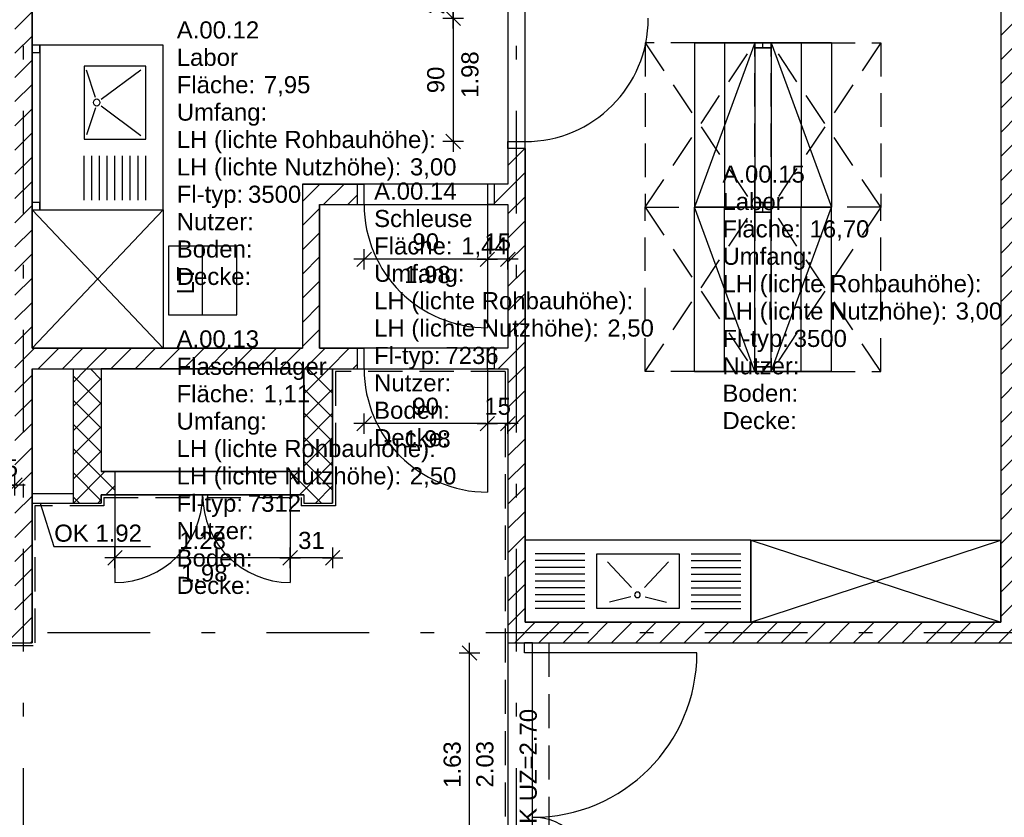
# Model space of a CAD drawing. Header units: metres. Extents: x 0 to 43.4, y 0 to 25.5.
# Tile 18 of 23: x 24.1 to 31.3, y 12.5 to 18.3. Entities that reach past the tile are written whole.
import ezdxf

# ---------------------------------------------------------------- set-up
doc = ezdxf.new("R2010")
doc.units = ezdxf.units.M
for name, pattern in [('ACAD_ISO03W100', [30, 12, -18]), ('STRICHPUNKT', [1, 0.5, -0.25, 0, -0.25]), ('VERDECKT', [0.375, 0.25, -0.125])]:
    doc.linetypes.add(name, pattern=pattern)
doc.layers.get('0').update_dxf_attribs({"lineweight": 0})
for name, color, linetype in [('003ARCH_A', 7, 'Continuous'), ('003ARCH_LIG', 253, 'ACAD_ISO03W100'), ('003ARCH_MOE', 252, 'Continuous'), ('003TX_ML', 7, 'Continuous'), ('003TX_TXT', 7, 'Continuous'), ('0ARA_ALL', 5, 'Continuous'), ('0ARA_TXT', 7, 'Continuous')]:
    doc.layers.add(name, color=color, linetype=linetype)
doc.styles.add('ARIAL', font='arial.ttf')
doc.styles.get("Standard").update_dxf_attribs({"font": 'arial.ttf'})
doc.dimstyles.new('Musterstil_M', dxfattribs={"dimtxt": 0.125, "dimasz": 0.01, "dimexe": 1.25, "dimexo": 0.0625, "dimgap": 0.0625, "dimtad": 1, "dimzin": 4, "dimdsep": 46, "dimtxsty": 'ARIAL', "dimblk": 'Pfeilspitze Bem M', "dimcen": 0.09, "dimse1": 1, "dimse2": 1, "dimadec": 0, "dimazin": 1, "dimtfac": 1, "dimtix": 1, "dimtmove": 2, "dimatfit": 3, "dimldrblk": 'Pfeilspitze Bem M', "dimfxl": 1, "dimarcsym": 0})
pattern_1 = [(45, (1, 1.71661), (-0.08838835, 0.08838835), [])]
pattern_2 = [(45, (1, 1.71661), (-0.08838835, 0.08838835), []), (135, (1, 1.71661), (-0.08838835, -0.08838835), [])]

# ---------------------------------------------------------------- blocks, each defined once
blk = doc.blocks.new('Pfeilspitze Bem M')
for p, q in [((0, 7.5), (0, -7.5)), ((-7.5, 0), (7.5, 0)), ((5.3, 5.3), (-5.3, -5.3))]:
    blk.add_line(p, q)
blk = doc.blocks.new('*D189')
at = {"layer": '003TX_ML', "color": 0, "lineweight": -2, "transparency": 16777216}
for p, q in [((23.9025, 14.9066), (23.8925, 14.9066)), ((23.9125, 14.9066), (24.0625, 14.9066)), ((24.0725, 14.9066), (24.0825, 14.9066))]:
    blk.add_line(p, q, dxfattribs=at)
at = {"layer": 'Defpoints', "color": 0, "transparency": 16777216}
for p in [(24.0625, 14.9066), (23.9125, 13.9066), (24.0625, 13.9066)]:
    blk.add_point(p, dxfattribs=at)
at = {"layer": '003TX_ML', "color": 0, "lineweight": -2, "transparency": 16777216, "xscale": 0.01, "yscale": 0.01, "zscale": 0.01}
blk.add_blockref('Pfeilspitze Bem M', (23.9125, 14.9066), dxfattribs=at)
at = {"layer": '003TX_ML', "color": 0, "lineweight": -2, "transparency": 16777216, "xscale": 0.01, "yscale": 0.01, "zscale": 0.01, "rotation": 180}
blk.add_blockref('Pfeilspitze Bem M', (24.0625, 14.9066), dxfattribs=at)
at = {"layer": '003TX_ML', "color": 0, "transparency": 16777216, "insert": (23.9875, 15.0329), "char_height": 0.125, "attachment_point": 5, "style": 'ARIAL'}
blk.add_mtext('15', dxfattribs=at)
blk = doc.blocks.new('*D203')
at = {"layer": '003TX_ML', "color": 0, "lineweight": -2, "transparency": 16777216}
blk.add_line((27.3825, 12.0616), (27.3825, 13.6716), dxfattribs=at)
at = {"layer": 'Defpoints', "color": 0, "transparency": 16777216}
for p in [(27.3825, 13.6816), (27.7825, 13.6816), (27.7825, 12.0516)]:
    blk.add_point(p, dxfattribs=at)
at = {"layer": '003TX_ML', "color": 0, "lineweight": -2, "transparency": 16777216, "xscale": 0.01, "yscale": 0.01, "zscale": 0.01}
for p, rotation in [((27.3825, 13.6816), 90), ((27.3825, 12.0516), 270)]:
    blk.add_blockref('Pfeilspitze Bem M', p, dxfattribs=dict(at, rotation=rotation))
at = {"layer": '003TX_ML', "color": 0, "transparency": 16777216, "insert": (27.2561, 12.8666), "char_height": 0.125, "attachment_point": 5, "rotation": 90, "style": 'ARIAL'}
blk.add_mtext('1.63', dxfattribs=at)
blk = doc.blocks.new('*D216')
at = {"layer": '003TX_ML', "color": 0, "lineweight": -2, "transparency": 16777216}
for p, q in [((27.2625, 18.5766), (27.2625, 18.5866)), ((27.2625, 18.5666), (27.2625, 18.3166)), ((27.2625, 18.3066), (27.2625, 18.2966))]:
    blk.add_line(p, q, dxfattribs=at)
at = {"layer": 'Defpoints', "color": 0, "transparency": 16777216}
for p in [(27.6625, 18.5666), (27.2625, 18.3166), (27.6625, 18.3166)]:
    blk.add_point(p, dxfattribs=at)
at = {"layer": '003TX_ML', "color": 0, "lineweight": -2, "transparency": 16777216, "xscale": 0.01, "yscale": 0.01, "zscale": 0.01}
for p, rotation in [((27.2625, 18.5666), 270), ((27.2625, 18.3166), 90)]:
    blk.add_blockref('Pfeilspitze Bem M', p, dxfattribs=dict(at, rotation=rotation))
at = {"layer": '003TX_ML', "color": 0, "transparency": 16777216, "insert": (27.1362, 18.4416), "char_height": 0.125, "attachment_point": 5, "rotation": 90, "style": 'ARIAL'}
blk.add_mtext('25', dxfattribs=at)
blk = doc.blocks.new('*D217')
at = {"layer": '003TX_ML', "color": 0, "lineweight": -2, "transparency": 16777216}
blk.add_line((27.2625, 18.3066), (27.2625, 17.4266), dxfattribs=at)
at = {"layer": 'Defpoints', "color": 0, "transparency": 16777216}
for p in [(27.6625, 18.3166), (27.2625, 17.4166), (27.6625, 17.4166)]:
    blk.add_point(p, dxfattribs=at)
at = {"layer": '003TX_ML', "color": 0, "lineweight": -2, "transparency": 16777216, "xscale": 0.01, "yscale": 0.01, "zscale": 0.01}
for p, rotation in [((27.2625, 18.3166), 90), ((27.2625, 17.4166), 270)]:
    blk.add_blockref('Pfeilspitze Bem M', p, dxfattribs=dict(at, rotation=rotation))
at = {"layer": '003TX_ML', "color": 0, "transparency": 16777216, "insert": (27.1362, 17.8666), "char_height": 0.125, "attachment_point": 5, "rotation": 90, "style": 'ARIAL'}
blk.add_mtext('90', dxfattribs=at)
blk = doc.blocks.new('*D218')
at = {"layer": '003TX_ML', "color": 0, "lineweight": -2, "transparency": 16777216}
for p, q in [((27.5025, 16.5566), (27.4925, 16.5566)), ((27.6625, 16.5566), (27.5125, 16.5566)), ((27.6725, 16.5566), (27.6825, 16.5566))]:
    blk.add_line(p, q, dxfattribs=at)
at = {"layer": 'Defpoints', "color": 0, "transparency": 16777216}
for p in [(27.5125, 16.9566), (27.6625, 16.9566), (27.5125, 16.5566)]:
    blk.add_point(p, dxfattribs=at)
at = {"layer": '003TX_ML', "color": 0, "lineweight": -2, "transparency": 16777216, "xscale": 0.01, "yscale": 0.01, "zscale": 0.01}
blk.add_blockref('Pfeilspitze Bem M', (27.5125, 16.5566), dxfattribs=at)
at = {"layer": '003TX_ML', "color": 0, "lineweight": -2, "transparency": 16777216, "xscale": 0.01, "yscale": 0.01, "zscale": 0.01, "rotation": 180}
blk.add_blockref('Pfeilspitze Bem M', (27.6625, 16.5566), dxfattribs=at)
at = {"layer": '003TX_ML', "color": 0, "transparency": 16777216, "insert": (27.5875, 16.6829), "char_height": 0.125, "attachment_point": 5, "style": 'ARIAL'}
blk.add_mtext('15', dxfattribs=at)
blk = doc.blocks.new('*D219')
at = {"layer": '003TX_ML', "color": 0, "lineweight": -2, "transparency": 16777216}
blk.add_line((27.5025, 16.5566), (26.6225, 16.5566), dxfattribs=at)
at = {"layer": 'Defpoints', "color": 0, "transparency": 16777216}
for p in [(26.6125, 16.9566), (27.5125, 16.9566), (26.6125, 16.5566)]:
    blk.add_point(p, dxfattribs=at)
at = {"layer": '003TX_ML', "color": 0, "lineweight": -2, "transparency": 16777216, "xscale": 0.01, "yscale": 0.01, "zscale": 0.01, "rotation": 180}
blk.add_blockref('Pfeilspitze Bem M', (26.6125, 16.5566), dxfattribs=at)
at = {"layer": '003TX_ML', "color": 0, "lineweight": -2, "transparency": 16777216, "xscale": 0.01, "yscale": 0.01, "zscale": 0.01}
blk.add_blockref('Pfeilspitze Bem M', (27.5125, 16.5566), dxfattribs=at)
at = {"layer": '003TX_ML', "color": 0, "transparency": 16777216, "insert": (27.0625, 16.6829), "char_height": 0.125, "attachment_point": 5, "style": 'ARIAL'}
blk.add_mtext('90', dxfattribs=at)
blk = doc.blocks.new('*D220')
at = {"layer": '003TX_ML', "color": 0, "lineweight": -2, "transparency": 16777216}
for p, q in [((27.5025, 15.3566), (27.4925, 15.3566)), ((27.6625, 15.3566), (27.5125, 15.3566)), ((27.6725, 15.3566), (27.6825, 15.3566))]:
    blk.add_line(p, q, dxfattribs=at)
at = {"layer": 'Defpoints', "color": 0, "transparency": 16777216}
for p in [(27.5125, 15.7566), (27.6625, 15.7566), (27.5125, 15.3566)]:
    blk.add_point(p, dxfattribs=at)
at = {"layer": '003TX_ML', "color": 0, "lineweight": -2, "transparency": 16777216, "xscale": 0.01, "yscale": 0.01, "zscale": 0.01}
blk.add_blockref('Pfeilspitze Bem M', (27.5125, 15.3566), dxfattribs=at)
at = {"layer": '003TX_ML', "color": 0, "lineweight": -2, "transparency": 16777216, "xscale": 0.01, "yscale": 0.01, "zscale": 0.01, "rotation": 180}
blk.add_blockref('Pfeilspitze Bem M', (27.6625, 15.3566), dxfattribs=at)
at = {"layer": '003TX_ML', "color": 0, "transparency": 16777216, "insert": (27.5875, 15.4829), "char_height": 0.125, "attachment_point": 5, "style": 'ARIAL'}
blk.add_mtext('15', dxfattribs=at)
blk = doc.blocks.new('*D221')
at = {"layer": '003TX_ML', "color": 0, "lineweight": -2, "transparency": 16777216}
blk.add_line((27.5025, 15.3566), (26.6225, 15.3566), dxfattribs=at)
at = {"layer": 'Defpoints', "color": 0, "transparency": 16777216}
for p in [(26.6125, 15.7566), (27.5125, 15.7566), (26.6125, 15.3566)]:
    blk.add_point(p, dxfattribs=at)
at = {"layer": '003TX_ML', "color": 0, "lineweight": -2, "transparency": 16777216, "xscale": 0.01, "yscale": 0.01, "zscale": 0.01, "rotation": 180}
blk.add_blockref('Pfeilspitze Bem M', (26.6125, 15.3566), dxfattribs=at)
at = {"layer": '003TX_ML', "color": 0, "lineweight": -2, "transparency": 16777216, "xscale": 0.01, "yscale": 0.01, "zscale": 0.01}
blk.add_blockref('Pfeilspitze Bem M', (27.5125, 15.3566), dxfattribs=at)
at = {"layer": '003TX_ML', "color": 0, "transparency": 16777216, "insert": (27.0625, 15.4829), "char_height": 0.125, "attachment_point": 5, "style": 'ARIAL'}
blk.add_mtext('90', dxfattribs=at)
blk = doc.blocks.new('*D222')
at = {"layer": '003TX_ML', "color": 0, "lineweight": -2, "transparency": 16777216}
blk.add_line((26.3725, 14.3766), (26.0825, 14.3766), dxfattribs=at)
at = {"layer": 'Defpoints', "color": 0, "transparency": 16777216}
for p in [(26.0725, 14.7766), (26.3825, 14.7766), (26.0725, 14.3766)]:
    blk.add_point(p, dxfattribs=at)
at = {"layer": '003TX_ML', "color": 0, "lineweight": -2, "transparency": 16777216, "xscale": 0.01, "yscale": 0.01, "zscale": 0.01, "rotation": 180}
blk.add_blockref('Pfeilspitze Bem M', (26.0725, 14.3766), dxfattribs=at)
at = {"layer": '003TX_ML', "color": 0, "lineweight": -2, "transparency": 16777216, "xscale": 0.01, "yscale": 0.01, "zscale": 0.01}
blk.add_blockref('Pfeilspitze Bem M', (26.3825, 14.3766), dxfattribs=at)
at = {"layer": '003TX_ML', "color": 0, "transparency": 16777216, "insert": (26.2275, 14.503), "char_height": 0.125, "attachment_point": 5, "style": 'ARIAL'}
blk.add_mtext('31', dxfattribs=at)
blk = doc.blocks.new('*D223')
at = {"layer": '003TX_ML', "color": 0, "lineweight": -2, "transparency": 16777216}
blk.add_line((26.0625, 14.3766), (24.8025, 14.3766), dxfattribs=at)
at = {"layer": 'Defpoints', "color": 0, "transparency": 16777216}
for p in [(24.7925, 14.8366), (26.0725, 14.8366), (24.7925, 14.3766)]:
    blk.add_point(p, dxfattribs=at)
at = {"layer": '003TX_ML', "color": 0, "lineweight": -2, "transparency": 16777216, "xscale": 0.01, "yscale": 0.01, "zscale": 0.01, "rotation": 180}
blk.add_blockref('Pfeilspitze Bem M', (24.7925, 14.3766), dxfattribs=at)
at = {"layer": '003TX_ML', "color": 0, "lineweight": -2, "transparency": 16777216, "xscale": 0.01, "yscale": 0.01, "zscale": 0.01}
blk.add_blockref('Pfeilspitze Bem M', (26.0725, 14.3766), dxfattribs=at)
at = {"layer": '003TX_ML', "color": 0, "transparency": 16777216, "insert": (25.4325, 14.5029), "char_height": 0.125, "attachment_point": 5, "style": 'ARIAL'}
blk.add_mtext('1.28', dxfattribs=at)
blk = doc.blocks.new('MPG_RAUM_01')
at = {"color": 0, "linetype": 'ByBlock', "lineweight": -2}
for s, p in [('Fläche:', (-0.0169, 0)), ('Umfang:', (-0.0169, -0.2)), ('LH (lichte Rohbauhöhe):', (-0.0169, -0.4)), ('LH (lichte Nutzhöhe):', (-0.0169, -0.6)), ('Fl-typ:', (-0.0169, -0.8)), ('Nutzer:', (-0.0169, -1)), ('Boden:', (-0.0169, -1.2)), ('Decke:', (-0.0169, -1.4))]:
    blk.add_text(s, height=0.125, dxfattribs=at).set_placement(p)
for tag, p, flags in [('ZD230', (-0.0169, 0.6), 13), ('METAID', (-0.0169, -1.8), 1), ('MSY.000.100', (0.5888, -2), 1), ('MSY.000.110', (0.5888, -2.2), 1)]:
    blk.add_attdef(tag, p, '', height=0.125, dxfattribs=dict(at, flags=flags))
for tag, p in [('MRB.200.100', (-0.0169, 0.4)), ('MRB.200.120', (-0.0169, 0.2)), ('MRB.100.310', (0.6191, 0)), ('MRB.100.315', (0.6994, -0.2)), ('MRB.200.310', (1.6861, -0.6)), ('MB.100.140.120', (0.5035, -0.8)), ('MB.100.140.70', (0.5888, -1)), ('MRB.200.500', (0.5888, -1.2)), ('MRB.200.520', (0.5888, -1.4)), ('MRB.200.150', (-0.0169, -1.6))]:
    blk.add_attdef(tag, p, '', height=0.125, dxfattribs=at)
blk.add_attdef('MRB.200.300', (1.9397, -0.4), '', height=0.125)
blk = doc.blocks.new('G4_75_10_90_101-03')
at = {"color": 0, "linetype": 'ByBlock'}
for p, q in [((0, 1), (0, 0)), ((1, 0.56), (0, 1)), ((1, 1), (0, 1)), ((1, 1), (1, 0)), ((1, 0.78), (0, 0.78)), ((1, 0.56), (0, 0.56)), ((0.03, 0.56), (0.03, 0.44)), ((0.97, 0.56), (0.97, 0.44)), ((0.03, 0.5), (0, 0.5)), ((0.97, 0.5), (1, 0.5)), ((1, 0.44), (0, 0.44)), ((1, 0.44), (0, 0)), ((1, 0.22), (0, 0.22)), ((1, 0), (0, 0))]:
    blk.add_line(p, q, dxfattribs=at)
at = {"color": 0, "linetype": 'ByBlock', "width": 0.75, "flags": 9}
for tag, p in [('NUMMER', (0, -0.4)), ('KURZTEXT', (0, -0.8)), ('MRB.200.100', (0, -1.2)), ('MB.100.10.100', (0, -1.6)), ('MB.100.20.100', (0, -2)), ('MB.100.20.101', (0, -2.4)), ('MB.100.20.102', (0, -2.8)), ('MB.100.50.101', (0.0031, -3.2018)), ('MB.100.50.100', (0.0031, -3.6018)), ('MB.100.50.102', (0.0031, -4.0018)), ('MB.100.30.100', (0.0031, -4.4018)), ('MB.100.10.107', (0, -4.7599))]:
    blk.add_attdef(tag, p, '', height=0.15, dxfattribs=at)
blk = doc.blocks.new('G4_75_20_20_103-01')
at = {"color": 0, "linetype": 'ByBlock'}
for p, q in [((0.0528, 0.5124), (0.2953, 0.5124)), ((0.5581, 0.4383), (0.4093, 0.4961)), ((0.6146, 0.4383), (0.7635, 0.4961)), ((0.0528, 0.4623), (0.2953, 0.4623)), ((0.0528, 0.4123), (0.2953, 0.4123)), ((0.568, 0.4007), (0.4065, 0.1435)), ((0.5969, 0.4137), (0.5972, 0.4132)), ((0.6047, 0.4007), (0.7662, 0.1435)), ((0.0528, 0.3623), (0.2953, 0.3623)), ((0.0528, 0.3123), (0.2953, 0.3124)), ((0.0528, 0.2624), (0.2953, 0.2624)), ((0.0528, 0.2124), (0.2953, 0.2124)), ((0.0528, 0.1623), (0.2953, 0.1623)), ((0.0528, 0.1123), (0.2953, 0.1123))]:
    blk.add_line(p, q, dxfattribs=at)
blk.add_lwpolyline([(0.3858, 0.1123), (0.7858, 0.1123), (0.7858, 0.5123), (0.3858, 0.5123)], close=True, dxfattribs=at)
blk.add_circle((0.5865, 0.4308), 0.02, dxfattribs=at)
for points in [[(0, 0.8), (0.04, 0.8), (0.04, 0.85), (0, 0.85)], [(0.86, 0.8), (0.9, 0.8), (0.9, 0.85), (0.86, 0.85)], [(0, 0), (0.9, 0), (0.9, 0.8), (0, 0.8)]]:
    blk.add_3dface(points, dxfattribs=at)
at = {"color": 0, "linetype": 'ByBlock', "width": 0.75, "flags": 9}
for tag, p in [('NUMMER', (0, -0.4)), ('KURZTEXT', (0, -0.8)), ('MRB.200.100', (0, -1.2)), ('MB.100.10.100', (0, -1.6)), ('MB.100.20.100', (0, -2)), ('MB.100.20.101', (0, -2.4)), ('MB.100.20.102', (0, -2.8)), ('MB.100.50.101', (0.0029, -3.2012)), ('MB.100.50.100', (0.0029, -3.6012)), ('MB.100.50.102', (0.0029, -4.0012)), ('MB.100.30.100', (0.0029, -4.4012)), ('MB.100.10.107', (0, -4.7599))]:
    blk.add_attdef(tag, p, '', height=0.15, dxfattribs=at)
blk = doc.blocks.new('G4_75_20_20_104-01')
at = {"color": 0, "linetype": 'ByBlock'}
for p, q in [((0.4365, 0.5), (0.075, 0.5)), ((0.4365, 0.45), (0.075, 0.45)), ((0.7786, 0.2534), (0.6021, 0.4415)), ((0.8714, 0.2534), (1.0479, 0.4415)), ((1.2134, 0.5), (1.575, 0.5)), ((1.2134, 0.45), (1.575, 0.45)), ((0.4365, 0.4), (0.075, 0.4)), ((1.2134, 0.4), (1.575, 0.4)), ((0.4365, 0.35), (0.075, 0.35)), ((0.4365, 0.3), (0.075, 0.3)), ((1.2134, 0.35), (1.575, 0.35)), ((1.2134, 0.3), (1.575, 0.3)), ((0.4365, 0.25), (0.075, 0.25)), ((0.8317, 0.2169), (0.8321, 0.2174)), ((1.2134, 0.25), (1.575, 0.25)), ((0.4365, 0.2), (0.075, 0.2)), ((0.4365, 0.15), (0.075, 0.15)), ((0.7737, 0.186), (0.6163, 0.1466)), ((0.8762, 0.186), (1.0336, 0.1466)), ((1.2134, 0.2), (1.575, 0.2)), ((1.2134, 0.15), (1.575, 0.15)), ((0.4365, 0.1), (0.075, 0.1)), ((1.2134, 0.1), (1.575, 0.1))]:
    blk.add_line(p, q, dxfattribs=at)
blk.add_ellipse((0.8211, 0.1998), major_axis=(0.0205, 0), ratio=0.975, start_param=0, end_param=6.283175, dxfattribs=at)
for points in [[(0, 0), (1.65, 0), (1.65, 0.6), (0, 0.6)], [(0.525, 0.5), (1.125, 0.5), (1.125, 0.1), (0.525, 0.1)]]:
    blk.add_3dface(points, dxfattribs=at)
at = {"color": 0, "linetype": 'ByBlock', "width": 0.75, "flags": 9}
for tag, p in [('NUMMER', (0, -0.4)), ('KURZTEXT', (0, -0.8)), ('MRB.200.100', (0, -1.2)), ('MB.100.10.100', (0, -1.6)), ('MB.100.20.100', (0, -2)), ('MB.100.20.101', (0, -2.4)), ('MB.100.20.102', (0, -2.8)), ('MB.100.50.101', (0.0024, -3.2017)), ('MB.100.50.100', (0.0024, -3.6017)), ('MB.100.50.102', (0.0024, -4.0017)), ('MB.100.30.100', (0.0024, -4.4017)), ('MB.100.10.107', (0, -4.7599))]:
    blk.add_attdef(tag, p, '', height=0.15, dxfattribs=at)
blk = doc.blocks.new('G3_70_30_10_101-01')
at = {"color": 0, "linetype": 'ByBlock'}
for p, q in [((0, 0), (1, 1)), ((1, 0), (0, 1)), ((0, 1), (1, 1)), ((0, 0), (0, 1)), ((1, 1), (1, 0)), ((1, 0), (0, 0))]:
    blk.add_line(p, q, dxfattribs=at)
at = {"color": 0, "linetype": 'ByBlock', "width": 0.75, "flags": 9}
for tag, p in [('NUMMER', (0, -0.4)), ('KURZTEXT', (0, -0.8)), ('MRB.200.100', (0, -1.2)), ('MB.100.10.100', (0, -1.6)), ('MB.100.20.100', (0, -2)), ('MB.100.20.101', (0, -2.4)), ('MB.100.20.102', (0, -2.8)), ('MB.100.50.101', (0.0028, -3.2008)), ('MB.100.50.100', (0.0028, -3.6008)), ('MB.100.50.102', (0.0028, -4.0008)), ('MB.100.30.101', (0.0028, -4.4008)), ('MG4.700.20.131', (0.0024, -4.8017)), ('MB.100.10.107', (0, -5.1599))]:
    blk.add_attdef(tag, p, '', height=0.15, dxfattribs=at)
blk = doc.blocks.new('G3_70_30_20_100-01')
at = {"color": 0, "linetype": 'ByBlock'}
blk.add_line((0, 0.5), (1, 0.5), dxfattribs=at)
blk.add_lwpolyline([(0, 0), (1, 0), (1, 1), (0, 1)], close=True, dxfattribs=at)
at = {"color": 0, "linetype": 'ByBlock', "insert": (0.5, 0.75), "char_height": 0.25, "attachment_point": 5}
blk.add_mtext('LT', dxfattribs=at)
at = {"color": 0, "linetype": 'ByBlock', "width": 0.75, "flags": 9}
for tag, p in [('NUMMER', (0, -0.4)), ('KURZTEXT', (0, -0.8)), ('MRB.200.100', (0, -1.2)), ('MB.100.10.100', (0, -1.6)), ('MB.100.20.100', (0, -2)), ('MB.100.20.101', (0, -2.4)), ('MB.100.20.102', (0, -2.8)), ('MB.100.50.101', (0.003, -3.201)), ('MB.100.50.100', (0.003, -3.601)), ('MB.100.50.102', (0.003, -4.001)), ('MB.100.30.100', (0.003, -4.401)), ('MB.100.30.101', (0.003, -4.801)), ('MB.100.10.107', (0, -5.16))]:
    blk.add_attdef(tag, p, '', height=0.15, dxfattribs=at)

msp = doc.modelspace()

# ---------------------------------------------------------------- hatches: boundary and pattern name
at = {"layer": '003ARCH_A'}
h = msp.add_hatch(dxfattribs=at)
h.set_pattern_fill('ANSI31', color=256, style=0)
h.set_pattern_definition(pattern_1)
h.paths.add_polyline_path([(26.5625, 15.9066), (26.2875, 15.9066), (26.2875, 16.9566), (26.5612, 16.9566), (26.5625, 16.9566), (26.5625, 17.1066), (26.1625, 17.1066), (26.1625, 15.9066), (24.1875, 15.9066), (24.1875, 18.5666), (24.0625, 18.5666), (24.0625, 13.9066), (23.9625, 13.9066), (23.9625, 13.7566), (24.1875, 13.7566), (24.1875, 15.7566), (26.5612, 15.7566), (26.5625, 15.7566)])
h = msp.add_hatch(dxfattribs=at)
h.set_pattern_fill('ANSI31', color=256, style=0)
h.set_pattern_definition(pattern_1)
h.paths.add_polyline_path([(27.7875, 17.3666), (27.6625, 17.3666), (27.6625, 17.1066), (27.5625, 17.1066), (27.5625, 16.9566), (27.6625, 16.9566), (27.6625, 15.9066), (27.5625, 15.9066), (27.5625, 15.7566), (27.6625, 15.7566), (27.6625, 13.7566), (31.3875, 13.7566), (31.3875, 18.5666), (31.2625, 18.5666), (31.2625, 13.9066), (27.7875, 13.9066)])
h = msp.add_hatch(dxfattribs=at)
h.set_pattern_fill('ANSI37', color=256, style=0)
h.set_pattern_definition(pattern_2)
h.paths.add_polyline_path([(24.6925, 15.7566), (24.4875, 15.7566), (24.4875, 14.7766), (24.6925, 14.7766), (24.6925, 14.8366), (24.7925, 14.8366), (24.7925, 15.0066), (24.6925, 15.0066)])
h = msp.add_hatch(dxfattribs=at)
h.set_pattern_fill('ANSI37', color=256, style=0)
h.set_pattern_definition(pattern_2)
h.paths.add_polyline_path([(26.3825, 15.7566), (26.1725, 15.7566), (26.1725, 15.0066), (26.0725, 15.0066), (26.0725, 14.8366), (26.1725, 14.8366), (26.1725, 14.7766), (26.3825, 14.7766)])

# ---------------------------------------------------------------- linework, layer by layer
at = {"layer": '003ARCH_A', "ltscale": 1.5}
for p, q in [((24.1875, 18.5666), (24.1875, 15.9066)), ((31.2625, 18.5666), (31.2625, 13.9066)), ((27.6625, 17.3666), (27.6625, 17.1066)), ((27.7875, 17.3666), (27.6625, 17.3666)), ((27.7875, 17.3666), (27.7875, 13.9066)), ((26.1625, 17.1066), (26.5625, 17.1066)), ((26.1625, 17.1066), (26.1625, 15.9066)), ((26.5625, 17.1066), (26.5625, 16.9566)), ((27.5625, 17.1066), (27.5625, 16.9566)), ((26.2875, 16.9566), (26.5612, 16.9566)), ((26.2875, 16.9566), (26.2875, 15.9066)), ((27.5625, 16.9566), (27.6625, 16.9566)), ((27.6625, 16.9566), (27.6625, 15.9066)), ((24.1875, 15.9066), (26.1625, 15.9066)), ((26.2875, 15.9066), (26.5625, 15.9066)), ((26.5625, 15.9066), (26.5625, 15.7566)), ((27.5625, 15.9066), (27.5625, 15.7566)), ((24.1875, 15.7566), (24.1875, 13.7566)), ((24.1875, 15.7566), (26.5612, 15.7566)), ((27.5625, 15.7566), (27.6625, 15.7566)), ((27.6625, 15.7566), (27.6625, 13.7566)), ((31.2625, 13.9066), (27.7875, 13.9066)), ((23.9625, 13.7566), (24.1875, 13.7566)), ((27.6625, 13.7566), (31.3875, 13.7566))]:
    msp.add_line(p, q, dxfattribs=at)
at = {"layer": '003ARCH_A'}
for p, q in [((27.6625, 17.3666), (27.6625, 17.4166)), ((27.6625, 17.4166), (27.7875, 17.4166)), ((27.7875, 17.3666), (27.7875, 17.4166)), ((26.5625, 17.1066), (26.6125, 17.1066)), ((26.6125, 16.9566), (26.6125, 17.1066)), ((27.6625, 17.1066), (27.5125, 17.1066)), ((27.5125, 17.1066), (27.5125, 16.0566)), ((26.5625, 16.9566), (26.6125, 16.9566)), ((27.5625, 16.9566), (27.5125, 16.9566)), ((26.5625, 15.9066), (26.6125, 15.9066)), ((26.6125, 15.7566), (26.6125, 15.9066)), ((27.5125, 15.7566), (27.5125, 15.9066)), ((27.6625, 15.9066), (27.5125, 15.9066)), ((24.4875, 15.7566), (24.6925, 15.7566)), ((26.1725, 15.7566), (26.3825, 15.7566)), ((26.5625, 15.7566), (26.6125, 15.7566)), ((27.5625, 15.7566), (27.5125, 15.7566)), ((27.5125, 15.7566), (27.5125, 14.8566)), ((24.7925, 15.0066), (24.7925, 14.1966)), ((26.0725, 15.0066), (26.0725, 14.1966)), ((24.1875, 14.8466), (24.4875, 14.8466)), ((24.1875, 14.8466), (24.1875, 14.7766)), ((24.1875, 14.7766), (24.6925, 14.7766)), ((27.7825, 13.6816), (27.7825, 13.7566)), ((27.8425, 13.7566), (27.7825, 13.7566)), ((27.8425, 13.6816), (27.8425, 13.7566)), ((29.0425, 13.6816), (27.7825, 13.6816))]:
    msp.add_line(p, q, dxfattribs=at)
at = {"layer": '003ARCH_A', "ltscale": 2}
for p, q in [((24.4875, 15.7566), (24.4875, 14.7766)), ((24.6925, 15.7566), (24.6925, 15.0066)), ((26.1725, 15.7566), (26.1725, 15.0066)), ((26.3825, 15.7566), (26.3825, 14.7766)), ((26.1725, 15.0066), (24.6925, 15.0066)), ((24.6925, 14.8366), (24.6925, 14.7766)), ((26.1725, 14.8366), (24.6925, 14.8366)), ((26.1725, 14.8366), (26.1725, 14.7766)), ((26.1725, 14.7766), (26.3825, 14.7766))]:
    msp.add_line(p, q, dxfattribs=at)
at = {"layer": '003ARCH_A'}
for centre, radius, start, end in [((27.7875, 18.3166), 0.9, 270, 0), ((27.5125, 16.9566), 0.9, 180, 270), ((27.5125, 15.7566), 0.9, 180, 270), ((24.7925, 14.8366), 0.64, 270, 0), ((26.0725, 14.8366), 0.64, 180, 270), ((27.8425, 13.6816), 1.2, 270, 360), ((27.8425, 12.0516), 0.43, 360, 90)]:
    msp.add_arc(centre, radius, start, end, dxfattribs=at)
at = {"layer": '003ARCH_LIG', "linetype": 'VERDECKT'}
for p, q in [((26.4025, 15.7366), (26.4025, 14.7566)), ((27.6425, 15.7366), (26.4025, 15.7366)), ((27.6425, 15.7366), (27.6425, 11.9966)), ((24.7125, 14.8166), (24.7125, 14.7566)), ((24.7125, 14.8166), (26.1525, 14.8166)), ((26.1525, 14.8166), (26.1525, 14.7566)), ((24.7125, 14.7566), (24.2075, 14.7566)), ((24.2075, 14.7566), (24.2075, 13.7366)), ((26.4025, 14.7566), (26.1525, 14.7566)), ((6.32, 13.7366), (24.2075, 13.7366)), ((27.6625, 13.7566), (27.6625, 11.9766)), ((27.9624, 13.7566), (27.9625, 11.9816))]:
    msp.add_line(p, q, dxfattribs=at)
at = {"layer": '003ARCH_MOE'}
for p, q in [((24.1875, 15.9066), (24.1875, 16.9186)), ((24.1875, 16.9186), (25.1438, 16.9186)), ((24.1875, 16.9186), (25.1438, 15.9066)), ((25.1438, 16.9186), (24.1875, 15.9066)), ((25.1438, 16.9186), (25.1438, 15.9066)), ((25.1438, 15.9066), (24.1875, 15.9066)), ((29.4375, 14.5066), (31.2625, 14.5066)), ((29.4375, 14.5066), (29.4375, 13.9066)), ((29.4375, 13.9066), (31.2625, 14.5066)), ((29.4375, 14.5066), (31.2625, 13.9066)), ((31.2625, 13.9066), (31.2625, 14.5066)), ((29.4375, 13.9066), (31.2625, 13.9066))]:
    msp.add_line(p, q, dxfattribs=at)
at = {"layer": '003TX_ML'}
for p, q in [((24.2462, 14.7766), (24.345, 14.4583)), ((24.345, 14.4583), (25.0528, 14.4583))]:
    msp.add_line(p, q, dxfattribs=at)
at = {"layer": '003TX_TXT', "linetype": 'STRICHPUNKT', "ltscale": 1.5}
for p, q in [((24.125, 4.0916), (24.125, 21.6266)), ((27.725, 4.0916), (27.725, 21.6266)), ((3.5, 13.8316), (39.55, 13.8316))]:
    msp.add_line(p, q, dxfattribs=at)
at = {"layer": '0ARA_ALL', "ltscale": 0.005}
for points in [[(24.25, 18.7166), (27.6, 18.7166), (27.6, 18.5666), (27.6625, 18.5666), (27.6625, 18.3166), (27.6625, 17.4166), (27.6625, 17.1066), (27.5125, 17.1066), (26.6125, 17.1066), (26.1625, 17.1066), (26.1625, 15.9066), (24.1875, 15.9066), (24.1875, 18.5666), (24.25, 18.5666)], [(27.85, 18.7166), (31.2, 18.7166), (31.2, 18.5666), (31.2625, 18.5666), (31.2625, 13.9066), (27.7875, 13.9066), (27.7875, 17.4166), (27.7875, 18.3166), (27.7875, 18.5666), (27.85, 18.5666)], [(26.2875, 16.9566), (26.6125, 16.9566), (27.5125, 16.9566), (27.6625, 16.9566), (27.6625, 15.9066), (27.5125, 15.9066), (26.6125, 15.9066), (26.2875, 15.9066)], [(24.6925, 15.7566), (24.6925, 15.0066), (26.1725, 15.0066), (26.1725, 15.7566)]]:
    msp.add_lwpolyline(points, close=True, dxfattribs=at)
for points in [[(23.9625, 13.7566), (24.1875, 13.7566), (24.1875, 15.7566), (24.4875, 15.7566), (24.4875, 14.7766), (24.6925, 14.7766), (24.6925, 14.8366), (26.1725, 14.8366), (26.1725, 14.7766), (26.3825, 14.7766), (26.3825, 15.7566), (26.6125, 15.7566), (27.5125, 15.7566), (27.6625, 15.7566), (27.6625, 13.7566), (27.6625, 11.9766), (25.5375, 11.9766), (24.2875, 11.9766), (22.7125, 11.9766)], [(27.8425, 12.0516), (27.8425, 13.6816), (27.8425, 13.7566), (31.3875, 13.7566), (32.425, 13.7566), (33.525, 13.7566), (33.575, 13.7566), (34.675, 13.7566), (34.75, 13.7566), (34.75, 13.6166), (34.75, 12.1166)]]:
    msp.add_lwpolyline(points, dxfattribs=at)

# ---------------------------------------------------------------- block references
at = {"layer": '003ARCH_MOE', "linetype": 'VERDECKT', "yscale": 0.7999999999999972}
for p, xscale, rotation in [((28.665, 16.9366), -1.200000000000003, 270), ((30.385, 16.9366), 1.200000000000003, 90), ((28.665, 16.9366), 1.200000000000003, 270), ((30.385, 16.9366), -1.200000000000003, 90)]:
    msp.add_blockref('G3_70_30_10_101-01', p, dxfattribs=dict(at, xscale=xscale, rotation=rotation))
at = {"layer": '003ARCH_MOE'}
for p, xscale, rotation in [((29.025, 16.9366), -1.200000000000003, 270), ((30.025, 16.9366), 1.200000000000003, 90), ((29.025, 16.9366), 1.200000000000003, 270), ((30.025, 16.9366), -1.200000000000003, 90)]:
    msp.add_blockref('G4_75_10_90_101-03', p, dxfattribs=dict(at, xscale=xscale, rotation=rotation))
at = {"layer": '003ARCH_MOE', "rotation": 90}
for name, p, xscale, yscale in [('G4_75_20_20_103-01', (25.1438, 16.9186), 1.335000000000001, 1.125), ('G3_70_30_20_100-01', (25.6825, 16.152), 0.5, 0.5)]:
    msp.add_blockref(name, p, dxfattribs=dict(at, xscale=xscale, yscale=yscale))
at = {"layer": '003ARCH_MOE'}
msp.add_blockref('G4_75_20_20_104-01', (27.7875, 13.9066), dxfattribs=at)
at = {"layer": '0ARA_TXT'}
for p, values in [((25.2609, 17.7694), {'MRB.200.100': 'A.00.12', 'MRB.200.120': 'Labor', 'MRB.100.310': '7,95', 'MRB.200.310': '3,00', 'MB.100.140.120': '3500'}), ((29.2462, 16.7166), {'MRB.200.100': 'A.00.15', 'MRB.200.120': 'Labor', 'MRB.100.310': '16,70', 'MRB.200.310': '3,00', 'MB.100.140.120': '3500'}), ((26.7023, 16.5922), {'MRB.200.100': 'A.00.14', 'MRB.200.120': 'Schleuse', 'MRB.100.310': '1,44', 'MRB.200.310': '2,50', 'MB.100.140.120': '7236'}), ((25.2597, 15.5128), {'MRB.200.100': 'A.00.13', 'MRB.200.120': 'Flaschenlager', 'MRB.100.310': '1,11', 'MRB.200.310': '2,50', 'MB.100.140.120': '7312'})]:
    msp.add_blockref('MPG_RAUM_01', p, dxfattribs=at).add_auto_attribs(values)

# ---------------------------------------------------------------- texts
at = {"layer": '003TX_ML', "char_height": 0.125, "width": 0.787, "attachment_point": 1, "rotation": 90}
for s, insert in [('1.98', (27.3224, 17.7357)), ('2.03', (27.4313, 12.6994))]:
    msp.add_mtext(s, dxfattribs=dict(at, insert=insert))
at = {"layer": '003TX_ML', "char_height": 0.125, "width": 0.787, "attachment_point": 1}
for insert in [(26.9047, 16.5078), (26.9047, 15.3078), (25.2747, 14.3278)]:
    msp.add_mtext('1.98', dxfattribs=dict(at, insert=insert))
at = {"layer": '003TX_ML', "insert": (24.6693, 14.4926), "char_height": 0.125, "attachment_point": 8}
msp.add_mtext('OK 1.92', dxfattribs=at)
at = {"layer": '003TX_ML', "insert": (27.8749, 12.7906), "char_height": 0.125, "attachment_point": 8, "rotation": 90}
msp.add_mtext('UK UZ=2.70', dxfattribs=at)

# ---------------------------------------------------------------- dimensions: what is measured, and where the dimension line sits
at = {"layer": '003TX_ML'}
for base, p1, p2, text, picture, middle in [((27.2625, 18.3166), (27.6625, 18.5666), (27.6625, 18.3166), '25', '*D216', (27.1362, 18.4416)), ((27.2625, 17.4166), (27.6625, 18.3166), (27.6625, 17.4166), '90', '*D217', (27.1362, 17.8666)), ((27.3825, 13.6816), (27.7825, 12.0516), (27.7825, 13.6816), '1.63', '*D203', (27.2561, 12.8666))]:
    dim = msp.add_linear_dim(base=base, p1=p1, p2=p2, angle=90, text=text, dimstyle='Musterstil_M', dxfattribs=at)
    dim.commit()
    dim.dimension.update_dxf_attribs({"geometry": picture, "text_midpoint": middle})
for base, p1, p2, text, picture, middle in [((26.6125, 16.5566), (27.5125, 16.9566), (26.6125, 16.9566), '90', '*D219', (27.0625, 16.6829)), ((27.5125, 16.5566), (27.6625, 16.9566), (27.5125, 16.9566), '15', '*D218', (27.5875, 16.6829)), ((26.6125, 15.3566), (27.5125, 15.7566), (26.6125, 15.7566), '90', '*D221', (27.0625, 15.4829)), ((27.5125, 15.3566), (27.6625, 15.7566), (27.5125, 15.7566), '15', '*D220', (27.5875, 15.4829)), ((24.0625, 14.9066), (23.9125, 13.9066), (24.0625, 13.9066), '15', '*D189', (23.9875, 15.0329)), ((24.7925, 14.3766), (26.0725, 14.8366), (24.7925, 14.8366), '1.28', '*D223', (25.4325, 14.5029)), ((26.0725, 14.3766), (26.3825, 14.7766), (26.0725, 14.7766), '31', '*D222', (26.2275, 14.503))]:
    dim = msp.add_linear_dim(base=base, p1=p1, p2=p2, text=text, dimstyle='Musterstil_M', dxfattribs=at)
    dim.commit()
    dim.dimension.update_dxf_attribs({"geometry": picture, "text_midpoint": middle})

doc.saveas('drawing.dxf')
